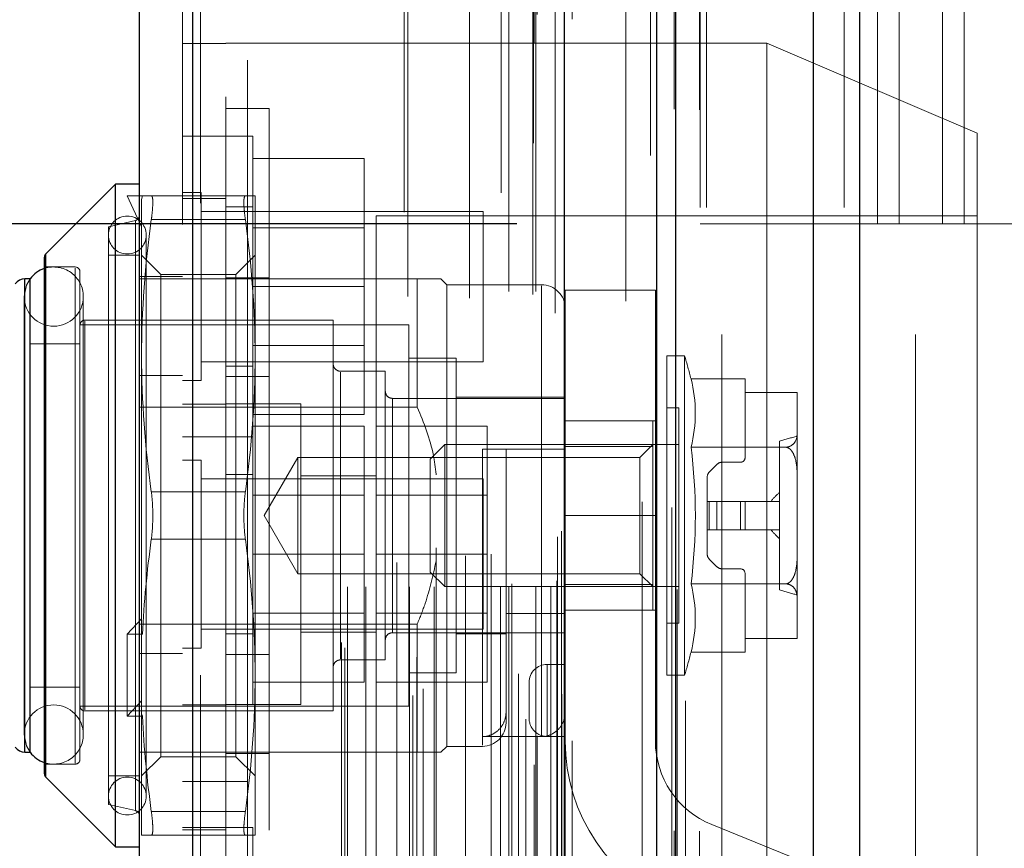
# Model space of a CAD drawing. Header units: inches. Extents: x 0.2 to 10.7, y 0.2 to 7.9.
# Tile 80 of 104: x 5.665 to 5.802, y 3.358 to 3.473. Entities that reach past the tile are written whole.
import ezdxf

# ---------------------------------------------------------------- set-up
doc = ezdxf.new("R2010")
doc.units = ezdxf.units.IN
doc.header["$MEASUREMENT"] = 0
doc.linetypes.add('HIDDEN', pattern=[0.07500000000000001, 0.05, -0.025])
doc.layers.add('DIMENSIONS', color=140, linetype='Continuous')
doc.styles.add('SLDTEXTSTYLE0', font='TXT', dxfattribs={"width": 0.7})
doc.dimstyles.new('SLDDIMSTYLE0', dxfattribs={"dimtxt": 0.0849609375, "dimasz": 0.13, "dimexe": 0, "dimexo": 0.0625, "dimgap": 0.021240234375, "dimtad": 0, "dimtih": 1, "dimtoh": 1, "dimlfac": 12, "dimrnd": 1e-09, "dimzin": 12, "dimdsep": 46, "dimtxsty": 'SLDTEXTSTYLE0', "dimsah": 1, "dimcen": 0.09, "dimadec": 0, "dimazin": 3, "dimtfac": 1, "dimtofl": 0, "dimtmove": 0, "dimatfit": 3, "dimfxl": 0, "dimfrac": 2, "dimtolj": 1, "dimtzin": 12, "dimarcsym": 0})
doc.dimstyles.new('SLDDIMSTYLE1', dxfattribs={"dimtxt": 0.0849609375, "dimasz": 0.13, "dimexe": 0, "dimexo": 0.0625, "dimgap": 0.021240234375, "dimtad": 0, "dimtih": 1, "dimtoh": 1, "dimlfac": 12, "dimrnd": 1e-09, "dimzin": 12, "dimdsep": 46, "dimtxsty": 'SLDTEXTSTYLE0', "dimsah": 1, "dimcen": 0.09, "dimadec": 0, "dimazin": 3, "dimtfac": 1, "dimtmove": 0, "dimatfit": 0, "dimfxl": 0, "dimfrac": 2, "dimtolj": 1, "dimtzin": 12, "dimarcsym": 0})

# ---------------------------------------------------------------- blocks, each defined once
blk = doc.blocks.new('_D_17')
at = {"layer": 'DIMENSIONS'}
for p, q in [((5.415034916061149, 3.444369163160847), (5.415034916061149, 3.694369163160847)), ((5.734066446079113, 3.444369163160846), (5.290034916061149, 3.444369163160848)), ((5.729436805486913, 3.240619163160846), (5.290034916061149, 3.240619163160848)), ((5.415034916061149, 3.007946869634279), (5.415034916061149, 3.240619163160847)), ((4.873281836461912, 3.007946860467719), (4.844751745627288, 3.007946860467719)), ((4.844751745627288, 3.007946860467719), (4.844751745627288, 2.872915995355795)), ((5.125750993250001, 3.007946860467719), (5.154281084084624, 3.007946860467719)), ((5.154281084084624, 3.007946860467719), (5.154281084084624, 2.872915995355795)), ((5.278943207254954, 3.007946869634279), (5.415034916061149, 3.007946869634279)), ((4.844751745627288, 2.872915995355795), (4.873281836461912, 2.872915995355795)), ((5.154281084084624, 2.872915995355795), (5.125750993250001, 2.872915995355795))]:
    blk.add_line(p, q, dxfattribs=at)
for points in [[(5.415034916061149, 3.444369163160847), (5.43503491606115, 3.574369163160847), (5.39503491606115, 3.574369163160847)], [(5.415034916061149, 3.240619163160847), (5.395034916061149, 3.110619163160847), (5.435034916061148, 3.110619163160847)]]:
    blk.add_solid(points, dxfattribs=at)
at = {"layer": 'DIMENSIONS', "char_height": 0.08333333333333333, "attachment_point": 1, "style": 'SLDTEXTSTYLE0'}
for s, insert in [('2.45', (4.873281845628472, 3.134389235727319)), ('62.1', (4.873281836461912, 2.980338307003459))]:
    blk.add_mtext(s, dxfattribs=dict(at, insert=insert))
blk = doc.blocks.new('_D_18')
at = {"layer": 'DIMENSIONS'}
for p, q in [((5.734066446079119, 4.98470249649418), (5.29003491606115, 4.98470249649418)), ((5.41503491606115, 4.98470249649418), (5.415034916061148, 4.42807726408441)), ((5.253460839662, 4.274026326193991), (5.224930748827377, 4.274026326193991)), ((5.224930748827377, 4.274026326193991), (5.224930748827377, 4.138995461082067)), ((5.576608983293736, 4.274026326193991), (5.605139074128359, 4.274026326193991)), ((5.605139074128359, 4.274026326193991), (5.605139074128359, 4.138995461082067)), ((5.224930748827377, 4.138995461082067), (5.253460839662, 4.138995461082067)), ((5.605139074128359, 4.138995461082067), (5.576608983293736, 4.138995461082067)), ((5.415034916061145, 3.444369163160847), (5.415034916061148, 4.119975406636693)), ((5.734066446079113, 3.444369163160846), (5.290034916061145, 3.444369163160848))]:
    blk.add_line(p, q, dxfattribs=at)
for points in [[(5.41503491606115, 4.98470249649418), (5.395034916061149, 4.854702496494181), (5.435034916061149, 4.854702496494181)], [(5.415034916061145, 3.444369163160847), (5.435034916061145, 3.574369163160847), (5.395034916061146, 3.574369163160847)]]:
    blk.add_solid(points, dxfattribs=at)
at = {"layer": 'DIMENSIONS', "char_height": 0.08333333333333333, "attachment_point": 1, "style": 'SLDTEXTSTYLE0'}
for s, insert in [('18.48', (5.253460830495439, 4.40046870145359)), ('469.5', (5.253460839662, 4.246417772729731))]:
    blk.add_mtext(s, dxfattribs=dict(at, insert=insert))
blk = doc.blocks.new('_D_19')
at = {"layer": 'DIMENSIONS'}
for p, q in [((5.703483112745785, 5.099952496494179), (4.79971829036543, 5.099952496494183)), ((4.92471829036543, 5.099952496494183), (4.924718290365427, 4.483632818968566)), ((4.763144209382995, 4.353501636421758), (4.734614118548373, 4.353501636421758)), ((4.734614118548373, 4.353501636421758), (4.734614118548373, 4.218470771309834)), ((5.086292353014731, 4.353501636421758), (5.114822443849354, 4.353501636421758)), ((5.114822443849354, 4.353501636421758), (5.114822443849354, 4.218470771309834)), ((4.734614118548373, 4.218470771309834), (4.763144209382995, 4.218470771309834)), ((5.114822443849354, 4.218470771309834), (5.086292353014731, 4.218470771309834)), ((4.924718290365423, 3.329035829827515), (4.924718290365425, 4.064419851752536)), ((5.703483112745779, 3.329035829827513), (4.799718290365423, 3.329035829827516))]:
    blk.add_line(p, q, dxfattribs=at)
for points in [[(4.92471829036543, 5.099952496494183), (4.904718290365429, 4.969952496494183), (4.944718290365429, 4.969952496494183)], [(4.924718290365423, 3.329035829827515), (4.944718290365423, 3.459035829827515), (4.904718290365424, 3.459035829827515)]]:
    blk.add_solid(points, dxfattribs=at)
at = {"layer": 'DIMENSIONS', "char_height": 0.08333333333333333, "attachment_point": 1, "style": 'SLDTEXTSTYLE0'}
for s, insert in [('21.25', (4.763144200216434, 4.479944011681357)), ('539.8', (4.763144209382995, 4.325893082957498)), ('OPENING', (4.662681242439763, 4.1718421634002))]:
    blk.add_mtext(s, dxfattribs=dict(at, insert=insert))

msp = doc.modelspace()

# ---------------------------------------------------------------- linework, layer by layer
at = {"color": 7, "linetype": 'Continuous', "lineweight": 25}
for p, q in [((5.781559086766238, 5.192448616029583), (5.781559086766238, 3.246619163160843)), ((5.775195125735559, 3.246619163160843), (5.775195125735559, 5.191268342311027)), ((5.756119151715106, 3.246619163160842), (5.756119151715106, 5.182294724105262)), ((5.753483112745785, 3.246619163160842), (5.753483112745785, 5.182035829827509)), ((5.740680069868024, 3.272723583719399), (5.740680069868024, 5.156331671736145)), ((5.689159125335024, 3.28180811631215), (5.689159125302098, 5.147247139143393)), ((5.681721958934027, 5.144301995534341), (5.681721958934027, 3.284753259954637)), ((5.678441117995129, 3.449878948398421), (5.668790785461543, 3.440228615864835)), ((5.681721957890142, 3.449878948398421), (5.678441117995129, 3.449878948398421)), ((5.678441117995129, 3.358015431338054), (5.678441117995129, 3.449878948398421)), ((5.66859859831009, 3.368129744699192), (5.66859859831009, 3.439764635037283)), ((5.668790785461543, 3.36766576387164), (5.668790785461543, 3.440228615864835)), ((5.666600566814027, 3.436755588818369), (5.665889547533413, 3.436755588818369)), ((5.665889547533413, 3.371138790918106), (5.665889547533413, 3.436755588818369)), ((5.666630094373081, 3.371138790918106), (5.666630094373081, 3.436755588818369)), ((5.665889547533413, 3.371138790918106), (5.666600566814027, 3.371138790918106)), ((5.668790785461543, 3.367665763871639), (5.678441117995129, 3.358015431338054)), ((5.678441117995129, 3.358015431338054), (5.681721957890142, 3.358015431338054))]:
    msp.add_line(p, q, dxfattribs=at)
at = {"color": 7, "linetype": 'HIDDEN', "lineweight": 18}
for p, q in [((5.781559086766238, 5.192448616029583), (5.781559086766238, 3.246619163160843)), ((5.781559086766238, 3.246619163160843), (5.781559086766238, 5.19244861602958)), ((5.781559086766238, 3.246619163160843), (5.781559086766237, 5.192448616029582)), ((5.775195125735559, 3.246619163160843), (5.775195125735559, 5.191268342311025)), ((5.779437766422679, 3.246619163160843), (5.779437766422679, 5.191268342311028)), ((5.779437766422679, 3.246619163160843), (5.779437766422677, 5.191268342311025)), ((5.756119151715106, 3.246619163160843), (5.75611915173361, 5.182294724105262)), ((5.760361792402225, 3.246619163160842), (5.760361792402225, 5.182294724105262)), ((5.760361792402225, 3.246619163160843), (5.760361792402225, 5.182294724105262)), ((5.759483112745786, 3.246619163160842), (5.759483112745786, 5.182035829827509)), ((5.755864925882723, 3.260253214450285), (5.755864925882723, 5.168802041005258)), ((5.736454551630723, 3.269389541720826), (5.736454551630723, 5.159665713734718)), ((5.736454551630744, 3.269389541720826), (5.736454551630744, 5.159665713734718)), ((5.741721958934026, 3.272723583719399), (5.741721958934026, 5.156331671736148)), ((5.736370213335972, 5.15557172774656), (5.736370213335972, 3.273483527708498)), ((5.736879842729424, 3.273393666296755), (5.736879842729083, 5.155661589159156)), ((5.734316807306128, 3.274458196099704), (5.734316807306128, 5.154597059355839)), ((5.752609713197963, 5.15384834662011), (5.752609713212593, 3.27521194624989)), ((5.752609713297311, 5.153846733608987), (5.752609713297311, 3.27522035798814)), ((5.735309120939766, 3.27571307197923), (5.735309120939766, 5.153380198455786)), ((5.740755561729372, 3.278207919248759), (5.740755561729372, 5.150847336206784)), ((5.71964224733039, 3.279021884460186), (5.71964224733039, 5.150033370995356)), ((5.74030404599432, 3.279171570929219), (5.74030404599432, 5.149883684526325)), ((5.740304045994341, 3.279171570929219), (5.740304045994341, 5.149883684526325)), ((5.740782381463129, 3.278417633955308), (5.740782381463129, 5.150637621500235)), ((5.721073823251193, 3.279945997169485), (5.721073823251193, 5.149105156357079)), ((5.731918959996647, 5.148692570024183), (5.731918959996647, 3.280370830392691)), ((5.689159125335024, 5.147247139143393), (5.689159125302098, 3.28180811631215)), ((5.690201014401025, 3.28180811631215), (5.69020101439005, 5.147247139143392)), ((5.690201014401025, 5.147247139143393), (5.69020101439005, 3.281808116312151)), ((5.734285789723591, 3.28200531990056), (5.734285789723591, 5.147049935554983)), ((5.718461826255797, 5.146000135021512), (5.718461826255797, 3.283050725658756)), ((5.687721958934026, 5.144301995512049), (5.687721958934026, 3.284753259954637)), ((5.720226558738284, 3.284324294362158), (5.720226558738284, 5.144730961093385)), ((5.709776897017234, 3.286357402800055), (5.709776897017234, 5.142697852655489)), ((5.710209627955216, 3.285626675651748), (5.710209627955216, 5.143428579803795)), ((5.749173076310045, 5.142546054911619), (5.749173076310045, 3.286484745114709)), ((5.710610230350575, 3.2940746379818), (5.710610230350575, 5.134980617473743)), ((5.710610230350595, 3.2940746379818), (5.710610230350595, 5.134980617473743)), ((5.713142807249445, 3.2940746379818), (5.713142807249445, 5.134980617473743)), ((5.719177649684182, 3.294074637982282), (5.719177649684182, 5.134980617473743)), ((5.722622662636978, 3.2940746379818), (5.722622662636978, 5.134980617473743)), ((5.731793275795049, 3.2940746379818), (5.731793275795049, 5.134980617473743)), ((5.732966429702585, 5.134980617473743), (5.732966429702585, 3.2940746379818)), ((5.732966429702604, 3.2940746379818), (5.732966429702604, 5.134980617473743)), ((5.73338309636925, 3.294491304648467), (5.73338309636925, 5.134563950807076)), ((5.736299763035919, 5.134563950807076), (5.736299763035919, 3.294491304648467)), ((5.736716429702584, 3.2940746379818), (5.736716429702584, 5.134980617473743)), ((5.736716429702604, 5.134980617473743), (5.736716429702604, 3.2940746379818)), ((5.738790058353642, 3.2940746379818), (5.738790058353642, 5.134980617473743)), ((5.738790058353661, 3.2940746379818), (5.738790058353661, 5.134980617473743)), ((5.718965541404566, 5.13431652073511), (5.718965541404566, 3.294739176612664)), ((5.727494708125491, 5.134077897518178), (5.727494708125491, 3.2949744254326)), ((5.739633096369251, 3.294907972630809), (5.739633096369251, 5.134147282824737)), ((5.73963309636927, 3.294907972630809), (5.73963309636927, 5.134147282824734)), ((5.739388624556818, 5.131985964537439), (5.739388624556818, 3.297069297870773)), ((5.717451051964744, 3.297440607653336), (5.717451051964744, 5.131614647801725)), ((5.726947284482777, 3.298369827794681), (5.726947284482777, 5.130685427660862)), ((5.726947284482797, 3.298369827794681), (5.726947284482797, 5.130685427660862)), ((5.730502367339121, 3.298615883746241), (5.730502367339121, 5.130437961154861)), ((5.722891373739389, 3.299478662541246), (5.722891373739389, 5.129583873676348)), ((5.739703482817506, 3.300987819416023), (5.739703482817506, 5.12806743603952)), ((5.739703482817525, 3.300987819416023), (5.739703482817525, 5.12806743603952)), ((5.74025069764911, 3.301760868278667), (5.74025069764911, 5.127294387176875)), ((5.740250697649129, 3.301760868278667), (5.740250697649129, 5.127294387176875)), ((5.755576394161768, 3.305072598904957), (5.75557639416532, 5.123947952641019)), ((5.751442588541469, 3.305851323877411), (5.751442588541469, 5.123203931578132)), ((5.762483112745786, 3.329035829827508), (5.762483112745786, 5.099952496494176)), ((5.762483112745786, 3.329035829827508), (5.762483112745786, 5.099952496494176)), ((5.762483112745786, 3.329035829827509), (5.762483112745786, 5.099952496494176)), ((5.762483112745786, 3.329035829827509), (5.762483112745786, 5.099952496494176)), ((5.693721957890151, 5.06198596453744), (5.693721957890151, 3.367069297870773)), ((5.696721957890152, 5.06198596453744), (5.696721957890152, 3.367069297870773)), ((5.696721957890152, 5.06198596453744), (5.696721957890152, 3.367069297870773)), ((5.696721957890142, 3.367069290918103), (5.696721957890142, 5.06198595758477)), ((5.696721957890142, 3.367069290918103), (5.696721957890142, 5.06198595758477)), ((5.784066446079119, 3.444369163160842), (5.784066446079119, 3.996202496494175)), ((5.784066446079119, 3.444369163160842), (5.784066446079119, 3.996202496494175)), ((5.787066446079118, 3.444369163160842), (5.787066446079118, 3.996202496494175)), ((5.793066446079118, 3.444369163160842), (5.793066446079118, 3.996202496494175)), ((5.796066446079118, 3.444369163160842), (5.796066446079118, 3.996202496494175)), ((5.796066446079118, 3.444369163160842), (5.796066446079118, 3.996202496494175)), ((5.789316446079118, 3.329035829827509), (5.789316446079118, 3.646327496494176)), ((5.693721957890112, 3.46938879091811), (5.687721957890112, 3.46938879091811)), ((5.768721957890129, 3.46943045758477), (5.693721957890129, 3.46943045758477)), ((5.768721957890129, 3.46943045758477), (5.76872195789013, 3.398597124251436)), ((5.797888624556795, 3.456930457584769), (5.768721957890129, 3.46943045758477)), ((5.699721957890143, 3.460363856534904), (5.693721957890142, 3.460363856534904)), ((5.699721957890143, 3.460363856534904), (5.699721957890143, 3.34753052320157)), ((5.693721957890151, 3.456513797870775), (5.687721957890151, 3.456513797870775)), ((5.697471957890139, 3.456513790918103), (5.693721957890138, 3.456513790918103)), ((5.697471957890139, 3.414847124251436), (5.697471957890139, 3.456513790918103)), ((5.797888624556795, 3.456930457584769), (5.797888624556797, 3.398597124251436)), ((5.697471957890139, 3.45343045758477), (5.712888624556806, 3.45343045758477)), ((5.712888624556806, 3.43568045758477), (5.712888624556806, 3.45343045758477)), ((5.680081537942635, 3.448238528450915), (5.682050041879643, 3.443974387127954)), ((5.68217957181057, 3.448238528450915), (5.680081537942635, 3.448238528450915)), ((5.68217957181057, 3.448238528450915), (5.682050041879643, 3.447749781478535)), ((5.682050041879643, 3.426092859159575), (5.682050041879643, 3.447749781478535)), ((5.683407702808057, 3.448238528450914), (5.696440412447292, 3.448238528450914)), ((5.693721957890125, 3.447888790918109), (5.687721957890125, 3.447888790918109)), ((5.690326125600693, 3.448701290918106), (5.687721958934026, 3.448701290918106)), ((5.690326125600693, 3.422659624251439), (5.690326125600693, 3.448701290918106)), ((5.697798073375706, 3.426092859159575), (5.697798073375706, 3.448238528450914)), ((5.697471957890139, 3.446722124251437), (5.693721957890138, 3.446722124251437)), ((5.681213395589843, 3.444840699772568), (5.677456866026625, 3.443973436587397)), ((5.681213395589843, 3.444803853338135), (5.681213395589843, 3.36309052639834)), ((5.683407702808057, 3.4449576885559), (5.696440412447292, 3.444957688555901)), ((5.683407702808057, 3.444957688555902), (5.696440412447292, 3.444957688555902)), ((5.729388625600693, 3.446097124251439), (5.690326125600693, 3.446097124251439)), ((5.714555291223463, 3.445472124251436), (5.714555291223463, 3.351722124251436)), ((5.797888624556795, 3.445472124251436), (5.714555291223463, 3.445472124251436)), ((5.729388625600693, 3.425263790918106), (5.729388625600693, 3.446097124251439)), ((5.677456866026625, 3.363920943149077), (5.677456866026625, 3.443973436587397)), ((5.712888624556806, 3.44384295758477), (5.697471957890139, 3.44384295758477)), ((5.784066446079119, 3.444369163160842), (5.759483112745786, 3.444369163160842)), ((5.787066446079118, 3.444369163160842), (5.784066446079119, 3.444369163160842)), ((5.796066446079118, 3.444369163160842), (5.787066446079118, 3.444369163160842)), ((5.850691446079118, 3.444369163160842), (5.796066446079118, 3.444369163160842)), ((5.682706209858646, 3.365069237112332), (5.682706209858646, 3.442825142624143)), ((5.668790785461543, 3.440228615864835), (5.668790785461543, 3.403947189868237)), ((5.681721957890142, 3.440036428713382), (5.677456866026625, 3.440036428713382)), ((5.684714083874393, 3.437372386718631), (5.682050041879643, 3.440036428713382)), ((5.697798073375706, 3.440036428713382), (5.695134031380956, 3.437372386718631)), ((5.672863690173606, 3.438396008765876), (5.66859859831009, 3.438396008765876)), ((5.672863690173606, 3.438249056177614), (5.672863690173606, 3.369645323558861)), ((5.665889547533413, 3.436755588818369), (5.665889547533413, 3.403947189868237)), ((5.666630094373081, 3.436755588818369), (5.666600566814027, 3.436755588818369)), ((5.673519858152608, 3.370154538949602), (5.673519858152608, 3.437739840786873)), ((5.720271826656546, 3.436755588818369), (5.681721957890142, 3.436755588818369)), ((5.687721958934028, 3.437055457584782), (5.681721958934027, 3.437055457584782)), ((5.684714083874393, 3.387234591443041), (5.684714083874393, 3.437372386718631)), ((5.695134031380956, 3.437372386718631), (5.684714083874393, 3.437372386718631)), ((5.699721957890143, 3.436905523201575), (5.693721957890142, 3.436905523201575)), ((5.695134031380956, 3.387234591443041), (5.695134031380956, 3.437372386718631)), ((5.720271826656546, 3.418981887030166), (5.720271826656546, 3.436755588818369)), ((5.724372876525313, 3.435935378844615), (5.723552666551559, 3.436755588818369)), ((5.697471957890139, 3.43568045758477), (5.712888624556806, 3.43568045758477)), ((5.712888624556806, 3.41793045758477), (5.712888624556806, 3.43568045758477)), ((5.724372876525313, 3.371959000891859), (5.724372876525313, 3.435935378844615)), ((5.737496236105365, 3.435935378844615), (5.724372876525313, 3.435935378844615)), ((5.737496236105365, 3.373306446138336), (5.737496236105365, 3.435784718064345)), ((5.665780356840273, 3.434294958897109), (5.665780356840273, 3.373599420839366)), ((5.673982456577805, 3.373599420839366), (5.673982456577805, 3.434294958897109)), ((5.740777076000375, 3.403948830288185), (5.740777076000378, 3.435198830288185)), ((5.753277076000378, 3.435198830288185), (5.740777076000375, 3.435198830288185)), ((5.753277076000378, 3.403948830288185), (5.753277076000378, 3.435198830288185)), ((5.719123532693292, 3.430357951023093), (5.673519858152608, 3.430357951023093)), ((5.70862484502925, 3.431014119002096), (5.674176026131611, 3.431014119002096)), ((5.674176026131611, 3.430865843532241), (5.674176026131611, 3.377028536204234)), ((5.70862484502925, 3.376880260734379), (5.70862484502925, 3.431014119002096)), ((5.719123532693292, 3.377536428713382), (5.719123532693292, 3.430357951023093)), ((5.673519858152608, 3.427733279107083), (5.666630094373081, 3.427733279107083)), ((5.697471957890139, 3.42751795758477), (5.712888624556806, 3.42751795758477)), ((5.682050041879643, 3.38772847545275), (5.682050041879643, 3.426092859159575)), ((5.697798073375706, 3.381801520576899), (5.697798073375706, 3.426092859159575)), ((5.725685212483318, 3.425764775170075), (5.719123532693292, 3.425764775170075)), ((5.725685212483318, 3.3821296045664), (5.725685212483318, 3.425764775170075)), ((5.754884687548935, 3.381801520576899), (5.754884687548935, 3.426092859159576)), ((5.757326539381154, 3.426092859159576), (5.754884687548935, 3.426092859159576)), ((5.757326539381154, 3.381801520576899), (5.757326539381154, 3.426092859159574)), ((5.690326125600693, 3.425263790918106), (5.729388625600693, 3.425263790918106)), ((5.693721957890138, 3.424638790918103), (5.697471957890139, 3.424638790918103)), ((5.687721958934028, 3.423346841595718), (5.681721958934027, 3.423346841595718)), ((5.699721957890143, 3.423196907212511), (5.693721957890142, 3.423196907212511)), ((5.715842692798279, 3.423960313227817), (5.709609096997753, 3.423960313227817)), ((5.709609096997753, 3.423814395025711), (5.709609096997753, 3.384079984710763)), ((5.715842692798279, 3.383934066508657), (5.715842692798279, 3.423960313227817)), ((5.687721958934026, 3.422659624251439), (5.690326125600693, 3.422659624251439)), ((5.758215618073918, 3.422889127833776), (5.765711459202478, 3.422889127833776)), ((5.765711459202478, 3.420994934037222), (5.765711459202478, 3.422889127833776)), ((5.740777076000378, 3.420351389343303), (5.725685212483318, 3.420351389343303)), ((5.772928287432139, 3.420994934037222), (5.765711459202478, 3.420994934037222)), ((5.765711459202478, 3.411985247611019), (5.765711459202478, 3.420994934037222)), ((5.772929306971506, 3.420905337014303), (5.772929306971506, 3.42093604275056)), ((5.772929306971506, 3.41540194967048), (5.772929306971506, 3.420905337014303)), ((5.720271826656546, 3.418981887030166), (5.681721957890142, 3.418981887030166)), ((5.693721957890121, 3.41938879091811), (5.687721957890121, 3.41938879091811)), ((5.697471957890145, 3.41943045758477), (5.693721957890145, 3.41943045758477)), ((5.704138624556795, 3.41943045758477), (5.697471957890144, 3.41943045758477)), ((5.704138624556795, 3.377763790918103), (5.704138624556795, 3.41943045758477)), ((5.740777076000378, 3.420187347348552), (5.716826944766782, 3.420187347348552)), ((5.716826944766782, 3.420149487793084), (5.716826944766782, 3.387744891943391)), ((5.756525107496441, 3.418875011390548), (5.754884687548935, 3.418875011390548)), ((5.756525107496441, 3.389019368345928), (5.756525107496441, 3.418875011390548)), ((5.697471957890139, 3.41793045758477), (5.712888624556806, 3.41793045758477)), ((5.697471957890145, 3.416347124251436), (5.712888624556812, 3.416347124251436)), ((5.712888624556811, 3.398597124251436), (5.712888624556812, 3.416347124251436)), ((5.714555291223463, 3.416347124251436), (5.729971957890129, 3.416347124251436)), ((5.729971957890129, 3.398597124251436), (5.729971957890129, 3.416347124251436)), ((5.740777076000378, 3.417073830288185), (5.753277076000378, 3.417073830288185)), ((5.752916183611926, 3.41707054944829), (5.740777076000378, 3.41707054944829)), ((5.752916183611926, 3.413513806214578), (5.752916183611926, 3.41707054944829)), ((5.687721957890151, 3.414847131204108), (5.693721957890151, 3.414847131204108)), ((5.693721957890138, 3.414847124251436), (5.697471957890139, 3.414847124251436)), ((5.697471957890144, 3.398597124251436), (5.697471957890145, 3.414847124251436)), ((5.772929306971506, 3.409450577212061), (5.772929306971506, 3.41540194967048)), ((5.724089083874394, 3.413789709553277), (5.722076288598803, 3.411776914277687)), ((5.724089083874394, 3.394104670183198), (5.724089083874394, 3.413789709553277)), ((5.756525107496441, 3.413789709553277), (5.724089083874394, 3.413789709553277)), ((5.752916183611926, 3.413513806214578), (5.740777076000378, 3.413513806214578)), ((5.752916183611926, 3.413789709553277), (5.751139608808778, 3.412013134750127)), ((5.752916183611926, 3.394380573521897), (5.752916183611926, 3.413513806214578)), ((5.758215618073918, 3.413418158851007), (5.771352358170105, 3.413418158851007)), ((5.770468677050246, 3.393629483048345), (5.770468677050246, 3.41426489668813)), ((5.703706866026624, 3.412013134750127), (5.699049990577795, 3.403947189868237)), ((5.703706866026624, 3.395881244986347), (5.703706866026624, 3.412013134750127)), ((5.751139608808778, 3.412013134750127), (5.703706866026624, 3.412013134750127)), ((5.729294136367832, 3.413133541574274), (5.729294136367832, 3.372104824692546)), ((5.740777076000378, 3.413133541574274), (5.732574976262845, 3.413133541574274)), ((5.732574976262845, 3.413133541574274), (5.732574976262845, 3.390356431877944)), ((5.751139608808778, 3.403947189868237), (5.751139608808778, 3.412013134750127)), ((5.690326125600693, 3.41161795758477), (5.687721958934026, 3.41161795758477)), ((5.690326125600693, 3.398597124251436), (5.690326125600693, 3.41161795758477)), ((5.722076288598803, 3.396117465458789), (5.722076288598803, 3.411776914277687)), ((5.760750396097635, 3.409976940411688), (5.761814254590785, 3.411040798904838)), ((5.76251022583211, 3.411329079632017), (5.765055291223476, 3.411329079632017)), ((5.697471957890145, 3.409638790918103), (5.693721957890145, 3.409638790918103)), ((5.714555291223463, 3.40943045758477), (5.704138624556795, 3.40943045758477)), ((5.760462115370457, 3.405915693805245), (5.760462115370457, 3.409280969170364)), ((5.772929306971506, 3.398443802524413), (5.772929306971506, 3.409450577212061)), ((5.729388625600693, 3.409013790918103), (5.690326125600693, 3.409013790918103)), ((5.729388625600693, 3.398597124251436), (5.729388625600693, 3.409013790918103)), ((5.683407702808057, 3.40722802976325), (5.696440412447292, 3.40722802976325)), ((5.683407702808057, 3.40722802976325), (5.696440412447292, 3.40722802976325)), ((5.712888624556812, 3.406759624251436), (5.697471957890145, 3.406759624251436)), ((5.729971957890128, 3.406759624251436), (5.714555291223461, 3.406759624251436)), ((5.760462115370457, 3.405915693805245), (5.760462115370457, 3.401978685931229)), ((5.760750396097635, 3.405915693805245), (5.760462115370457, 3.405915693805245)), ((5.761814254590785, 3.405915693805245), (5.760750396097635, 3.405915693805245)), ((5.760750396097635, 3.405915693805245), (5.760750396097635, 3.401978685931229)), ((5.760750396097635, 3.405915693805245), (5.760750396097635, 3.401978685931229)), ((5.76251022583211, 3.405915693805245), (5.761814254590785, 3.405915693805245)), ((5.761814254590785, 3.405915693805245), (5.761814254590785, 3.401978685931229)), ((5.761814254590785, 3.405915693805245), (5.761814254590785, 3.401978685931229)), ((5.765055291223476, 3.405915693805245), (5.76251022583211, 3.405915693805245)), ((5.76251022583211, 3.405915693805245), (5.76251022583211, 3.401978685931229)), ((5.76251022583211, 3.405915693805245), (5.76251022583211, 3.401978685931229)), ((5.765055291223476, 3.405915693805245), (5.765055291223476, 3.401978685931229)), ((5.765711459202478, 3.405915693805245), (5.765055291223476, 3.405915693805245)), ((5.765055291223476, 3.405915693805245), (5.765055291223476, 3.401978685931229)), ((5.770468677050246, 3.405915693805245), (5.765711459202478, 3.405915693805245)), ((5.765711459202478, 3.405915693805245), (5.765711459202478, 3.401978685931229)), ((5.665889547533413, 3.403947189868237), (5.665889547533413, 3.371138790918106)), ((5.668790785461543, 3.403947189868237), (5.668790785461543, 3.36766576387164)), ((5.699049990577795, 3.403947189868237), (5.703706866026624, 3.395881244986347)), ((5.740777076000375, 3.403948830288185), (5.740777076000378, 3.372698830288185)), ((5.740777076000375, 3.403948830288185), (5.753277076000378, 3.403948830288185)), ((5.740777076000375, 3.403948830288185), (5.753277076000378, 3.403948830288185)), ((5.751139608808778, 3.395881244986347), (5.751139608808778, 3.403947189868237)), ((5.753277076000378, 3.372698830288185), (5.753277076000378, 3.403948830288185)), ((5.760750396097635, 3.401978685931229), (5.760462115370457, 3.401978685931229)), ((5.760462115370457, 3.398613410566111), (5.760462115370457, 3.401978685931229)), ((5.761814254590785, 3.401978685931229), (5.760750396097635, 3.401978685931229)), ((5.76251022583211, 3.401978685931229), (5.761814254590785, 3.401978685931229)), ((5.765055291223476, 3.401978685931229), (5.76251022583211, 3.401978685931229)), ((5.765711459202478, 3.401978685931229), (5.765055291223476, 3.401978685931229)), ((5.770468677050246, 3.401978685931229), (5.765711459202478, 3.401978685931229)), ((5.683407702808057, 3.400666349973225), (5.696440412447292, 3.400666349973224)), ((5.683407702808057, 3.400666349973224), (5.696440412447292, 3.400666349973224)), ((5.690326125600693, 3.385576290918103), (5.690326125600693, 3.398597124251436)), ((5.697471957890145, 3.377763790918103), (5.697471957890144, 3.398597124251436)), ((5.697471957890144, 3.398597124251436), (5.712888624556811, 3.398597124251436)), ((5.712888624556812, 3.380847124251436), (5.712888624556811, 3.398597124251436)), ((5.714555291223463, 3.398597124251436), (5.729971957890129, 3.398597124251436)), ((5.729388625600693, 3.38818045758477), (5.729388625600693, 3.398597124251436)), ((5.729971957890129, 3.380847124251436), (5.729971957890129, 3.398597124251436)), ((5.76872195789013, 3.398597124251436), (5.768721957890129, 3.327763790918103)), ((5.772929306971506, 3.392492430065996), (5.772929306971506, 3.398443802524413)), ((5.797888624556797, 3.398597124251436), (5.797888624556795, 3.340263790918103)), ((5.761814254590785, 3.396853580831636), (5.760750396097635, 3.397917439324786)), ((5.703706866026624, 3.395881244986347), (5.751139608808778, 3.395881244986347)), ((5.722076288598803, 3.396117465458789), (5.724089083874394, 3.394104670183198)), ((5.751139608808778, 3.395881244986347), (5.752916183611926, 3.394104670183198)), ((5.765055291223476, 3.396565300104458), (5.76251022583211, 3.396565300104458)), ((5.765711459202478, 3.386899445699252), (5.765711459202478, 3.395909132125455)), ((5.752916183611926, 3.394380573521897), (5.740777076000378, 3.394380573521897)), ((5.752916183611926, 3.390823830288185), (5.752916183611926, 3.394380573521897)), ((5.758215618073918, 3.394476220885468), (5.771352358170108, 3.394476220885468)), ((5.724089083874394, 3.394104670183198), (5.756525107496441, 3.394104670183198)), ((5.772929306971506, 3.386989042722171), (5.772929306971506, 3.392492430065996)), ((5.697471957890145, 3.390434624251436), (5.712888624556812, 3.390434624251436)), ((5.714555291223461, 3.390434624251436), (5.729971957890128, 3.390434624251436)), ((5.740777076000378, 3.390356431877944), (5.732574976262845, 3.390356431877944)), ((5.732574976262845, 3.376749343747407), (5.732574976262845, 3.390356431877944)), ((5.740777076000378, 3.390823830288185), (5.753277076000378, 3.390823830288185)), ((5.682050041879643, 3.38961617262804), (5.680081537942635, 3.38748410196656)), ((5.720271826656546, 3.388912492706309), (5.681721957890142, 3.388912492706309)), ((5.720271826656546, 3.371138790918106), (5.720271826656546, 3.388912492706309)), ((5.754884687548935, 3.389019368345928), (5.756525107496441, 3.389019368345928)), ((5.680081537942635, 3.376118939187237), (5.680081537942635, 3.38748410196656)), ((5.680081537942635, 3.38748410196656), (5.68217957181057, 3.38748410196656)), ((5.68217957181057, 3.38748410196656), (5.682050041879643, 3.38772847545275)), ((5.682050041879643, 3.38772847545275), (5.682050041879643, 3.378251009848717)), ((5.690326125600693, 3.38818045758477), (5.729388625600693, 3.38818045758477)), ((5.693721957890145, 3.38755545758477), (5.697471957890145, 3.38755545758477)), ((5.704138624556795, 3.387763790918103), (5.714555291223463, 3.387763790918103)), ((5.716826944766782, 3.387707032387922), (5.740777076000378, 3.387707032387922)), ((5.725685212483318, 3.387542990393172), (5.732574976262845, 3.387542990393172)), ((5.684714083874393, 3.370521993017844), (5.684714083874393, 3.387234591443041)), ((5.695134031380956, 3.370521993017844), (5.695134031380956, 3.387234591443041)), ((5.765711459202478, 3.386899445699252), (5.772928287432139, 3.386899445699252)), ((5.765711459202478, 3.385005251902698), (5.765711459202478, 3.386899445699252)), ((5.772929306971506, 3.386958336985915), (5.772929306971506, 3.386989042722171)), ((5.687721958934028, 3.384847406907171), (5.681721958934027, 3.384847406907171)), ((5.687721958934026, 3.385576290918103), (5.690326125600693, 3.385576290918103)), ((5.758215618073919, 3.385005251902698), (5.765711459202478, 3.385005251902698)), ((5.699721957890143, 3.384697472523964), (5.693721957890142, 3.384697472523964)), ((5.709609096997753, 3.383934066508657), (5.715842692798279, 3.383934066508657)), ((5.719123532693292, 3.3821296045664), (5.725685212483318, 3.3821296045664)), ((5.738277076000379, 3.383323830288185), (5.738277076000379, 3.373323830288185)), ((5.738277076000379, 3.383323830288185), (5.740777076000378, 3.383323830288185)), ((5.738277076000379, 3.373323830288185), (5.738277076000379, 3.383323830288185)), ((5.697471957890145, 3.380847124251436), (5.712888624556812, 3.380847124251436)), ((5.697798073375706, 3.35965585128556), (5.697798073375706, 3.381801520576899)), ((5.714555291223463, 3.380847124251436), (5.729971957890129, 3.380847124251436)), ((5.735777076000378, 3.380823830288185), (5.735777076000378, 3.375823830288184)), ((5.754884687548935, 3.381801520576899), (5.757326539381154, 3.381801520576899)), ((5.666630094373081, 3.380161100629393), (5.673519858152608, 3.380161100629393)), ((5.682050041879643, 3.378251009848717), (5.680081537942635, 3.376118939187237)), ((5.682050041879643, 3.376363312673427), (5.682050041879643, 3.378251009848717)), ((5.673519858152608, 3.377536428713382), (5.719123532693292, 3.377536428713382)), ((5.674176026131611, 3.376880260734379), (5.70862484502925, 3.376880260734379)), ((5.687721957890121, 3.377722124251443), (5.693721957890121, 3.377722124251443)), ((5.693721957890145, 3.377763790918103), (5.697471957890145, 3.377763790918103)), ((5.697471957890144, 3.377763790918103), (5.704138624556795, 3.377763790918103)), ((5.732574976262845, 3.375239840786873), (5.732574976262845, 3.376749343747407)), ((5.680081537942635, 3.376118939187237), (5.68217957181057, 3.376118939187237)), ((5.68217957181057, 3.376118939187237), (5.682050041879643, 3.376363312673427)), ((5.682050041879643, 3.35965585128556), (5.682050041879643, 3.376363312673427)), ((5.737496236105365, 3.373306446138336), (5.729294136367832, 3.373306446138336)), ((5.738277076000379, 3.373323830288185), (5.740777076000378, 3.373323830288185)), ((5.666600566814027, 3.371138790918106), (5.666630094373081, 3.371138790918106)), ((5.687721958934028, 3.371138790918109), (5.681721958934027, 3.371138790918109)), ((5.720271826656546, 3.371138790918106), (5.687721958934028, 3.371138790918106)), ((5.723552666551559, 3.371138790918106), (5.724372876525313, 3.371959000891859)), ((5.724372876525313, 3.371959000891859), (5.729294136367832, 3.371959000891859)), ((5.682050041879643, 3.367857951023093), (5.684714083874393, 3.370521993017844)), ((5.684714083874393, 3.370521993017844), (5.695134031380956, 3.370521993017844)), ((5.699721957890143, 3.3709888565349), (5.693721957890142, 3.3709888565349)), ((5.695134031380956, 3.370521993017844), (5.697798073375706, 3.367857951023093)), ((5.66859859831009, 3.3694983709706), (5.672863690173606, 3.3694983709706)), ((5.677456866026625, 3.367857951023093), (5.681721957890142, 3.367857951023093)), ((5.696721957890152, 3.367069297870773), (5.687721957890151, 3.367069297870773)), ((5.693721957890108, 3.31313879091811), (5.693721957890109, 3.367069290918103)), ((5.696721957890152, 3.367069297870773), (5.696721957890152, 3.297069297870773)), ((5.677456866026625, 3.363920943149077), (5.681213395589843, 3.363053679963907)), ((5.683407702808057, 3.362936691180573), (5.696440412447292, 3.362936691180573)), ((5.683407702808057, 3.362936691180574), (5.696440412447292, 3.362936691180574)), ((5.693721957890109, 3.360722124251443), (5.68772195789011, 3.360722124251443)), ((5.687721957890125, 3.36038879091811), (5.693721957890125, 3.36038879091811)), ((5.697471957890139, 3.360722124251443), (5.693721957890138, 3.360722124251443)), ((5.697471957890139, 3.319055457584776), (5.697471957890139, 3.360722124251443)), ((5.783483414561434, 3.352054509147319), (5.761090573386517, 3.361110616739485)), ((5.683407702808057, 3.35965585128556), (5.696440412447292, 3.35965585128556))]:
    msp.add_line(p, q, dxfattribs=at)
at = {"color": 7, "linetype": 'HIDDEN', "lineweight": 18, "flags": 128}
for points in [[(5.759372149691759, 3.260192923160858), (5.759372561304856, 4.206973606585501), (5.759372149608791, 5.168858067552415)], [(5.757472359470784, 3.278238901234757), (5.757472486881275, 4.199413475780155), (5.757472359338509, 5.150818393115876)], [(5.757472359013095, 3.278250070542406), (5.757472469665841, 4.175912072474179), (5.757472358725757, 5.150793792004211)], [(5.749173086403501, 5.142569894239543), (5.749173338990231, 4.174853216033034), (5.749173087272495, 3.286485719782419)], [(5.75630128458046, 3.293693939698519), (5.756301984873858, 4.234358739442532), (5.756301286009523, 5.135360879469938)], [(5.756301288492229, 3.293710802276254), (5.75630203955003, 4.199413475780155), (5.756301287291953, 5.135361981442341)], [(5.749185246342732, 5.13365923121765), (5.749185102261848, 4.222078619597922), (5.749185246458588, 3.295397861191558)], [(5.666600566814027, 3.436755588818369), (5.666092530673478, 3.435864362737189), (5.665780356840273, 3.434294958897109)], [(5.665780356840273, 3.373599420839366), (5.666092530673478, 3.372030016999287), (5.666600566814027, 3.371138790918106)]]:
    msp.add_lwpolyline(points, dxfattribs=at)
at = {"color": 7, "linetype": 'HIDDEN', "lineweight": 18}
for centre, radius, start, end in [((5.680081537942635, 3.442825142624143), 0.00262467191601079, 0, 180), ((5.681065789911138, 3.445480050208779), 0.0006561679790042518, 283.0000000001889, 359.999999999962), ((5.680081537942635, 3.442825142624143), 0.00262467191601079, 180, 0), ((5.66988140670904, 3.434294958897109), 0.004101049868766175, 0, 108.2280527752), ((5.672863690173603, 3.437739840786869), 0.0006561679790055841, 3.102185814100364e-10, 89.99999999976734), ((5.737496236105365, 3.432654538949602), 0.00328083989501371, 0, 90), ((5.66988140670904, 3.434294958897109), 0.004101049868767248, 180, 0), ((5.674176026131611, 3.430357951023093), 0.0006561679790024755, 90, 180), ((5.683742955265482, 3.403947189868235), 0.07684383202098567, 14.27044514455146, 16.74966025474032), ((5.709609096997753, 3.424944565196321), 0.0009842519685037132, 179.9999999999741, 270.0000000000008), ((5.739784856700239, 3.418153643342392), 0.01902939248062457, 345.5904657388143, 14.4095342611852), ((5.716826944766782, 3.421171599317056), 0.0009842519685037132, 180, 270.0000000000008), ((5.769054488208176, 3.420906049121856), 0.003874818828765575, 359.9894702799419, 1.314429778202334), ((5.771228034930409, 3.420936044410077), 0.001701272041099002, 359.999944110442, 1.983692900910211), ((5.769054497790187, 3.420906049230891), 0.003874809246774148, 359.9894686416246, 1.31443141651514), ((6.245157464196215, 1.717745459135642), 1.761677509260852, 105.5486178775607, 105.6317027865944), ((5.683742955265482, 3.403947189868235), 0.0750724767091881, 352.7523851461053, 7.247614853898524), ((5.76251022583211, 3.410344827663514), 0.0009842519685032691, 90, 135.0000000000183), ((5.765055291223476, 3.411985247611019), 0.0006561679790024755, 270.0000000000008, 0), ((5.76144636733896, 3.409280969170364), 0.0009842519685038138, 135.0000000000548, 180), ((5.76144636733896, 3.398613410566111), 0.0009842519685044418, 180, 224.9999999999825), ((5.76251022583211, 3.397549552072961), 0.0009842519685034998, 225.0000000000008, 270.0000000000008), ((5.765055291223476, 3.395909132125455), 0.0006561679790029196, 0, 90), ((5.73978485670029, 3.389740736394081), 0.01902939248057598, 345.5904657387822, 14.40953426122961), ((6.245157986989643, 5.090150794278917), 1.761679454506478, 254.3682972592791, 254.4513820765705), ((5.716826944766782, 3.386722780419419), 0.0009842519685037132, 90, 180.0000000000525), ((5.769054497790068, 3.386988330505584), 0.003874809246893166, 358.6855685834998, 0.01053135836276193), ((5.769054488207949, 3.38698833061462), 0.003874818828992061, 358.6855702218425, 0.01052972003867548), ((5.7712280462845, 3.386958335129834), 0.001701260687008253, 358.0163004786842, 6.250990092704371e-05), ((5.683742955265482, 3.403947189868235), 0.07684383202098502, 343.2503397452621, 345.7295548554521), ((5.709609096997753, 3.382949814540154), 0.0009842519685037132, 90, 180.0000000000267), ((5.738277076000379, 3.380823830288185), 0.002500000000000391, 90, 180), ((5.66988140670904, 3.373599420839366), 0.004101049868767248, 0, 180), ((5.674176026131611, 3.377536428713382), 0.0006561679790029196, 180, 270.0000000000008), ((5.729294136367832, 3.375239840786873), 0.00328083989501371, 270.0000000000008, 359.9999999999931), ((5.738277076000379, 3.375823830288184), 0.002500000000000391, 180, 270.0000000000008), ((5.66988140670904, 3.373599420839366), 0.004101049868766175, 251.7719472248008, 0), ((5.765777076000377, 3.372698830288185), 0.02500000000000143, 180, 247.9806186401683), ((5.765777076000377, 3.372698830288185), 0.01249999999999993, 180, 247.980618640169), ((5.672863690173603, 3.370154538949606), 0.0006561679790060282, 270.0000000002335, 359.9999999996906), ((5.680081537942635, 3.365069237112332), 0.00262467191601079, 0, 180), ((5.680081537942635, 3.365069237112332), 0.00262467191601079, 180, 0), ((5.681065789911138, 3.362414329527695), 0.0006561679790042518, 7.755464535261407e-11, 76.99999999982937)]:
    msp.add_arc(centre, radius, start, end, dxfattribs=at)
at = {"color": 7, "linetype": 'Continuous', "lineweight": 25}
for centre, radius, start, end in [((5.669254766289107, 3.439764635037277), 0.0006561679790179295, 135.0000000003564, 179.9999999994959), ((5.66988140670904, 3.434294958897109), 0.004101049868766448, 108.2280527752, 143.1301023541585), ((5.665889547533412, 3.435115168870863), 0.001640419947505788, 89.99999999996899, 145.1500954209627), ((5.665889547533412, 3.372779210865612), 0.001640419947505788, 214.8499045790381, 270.0000000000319), ((5.66988140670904, 3.373599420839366), 0.004101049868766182, 216.8698976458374, 251.7719472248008), ((5.669254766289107, 3.368129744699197), 0.0006561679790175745, 180.0000000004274, 224.9999999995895)]:
    msp.add_arc(centre, radius, start, end, dxfattribs=at)
at = {"color": 7, "linetype": 'HIDDEN', "lineweight": 18}
for points in [[(5.68217957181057, 3.448238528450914), (5.682379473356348, 3.448238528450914), (5.682809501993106, 3.448238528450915), (5.683407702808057, 3.448238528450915)], [(5.696440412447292, 3.448238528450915), (5.697296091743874, 3.448238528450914), (5.697798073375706, 3.448238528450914), (5.697798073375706, 3.448238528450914)], [(5.683407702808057, 3.4449576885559), (5.682552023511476, 3.438691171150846), (5.682050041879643, 3.432405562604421), (5.682050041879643, 3.426092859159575)], [(5.697798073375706, 3.426092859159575), (5.697798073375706, 3.432405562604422), (5.697296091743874, 3.438691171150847), (5.696440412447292, 3.444957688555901)], [(5.682050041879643, 3.426092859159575), (5.682050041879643, 3.419780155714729), (5.682552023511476, 3.413494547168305), (5.683407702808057, 3.40722802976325)], [(5.696440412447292, 3.40722802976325), (5.697296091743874, 3.413494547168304), (5.697798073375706, 3.419780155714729), (5.697798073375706, 3.426092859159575)], [(5.770468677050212, 3.407142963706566), (5.77005425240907, 3.406758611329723), (5.769655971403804, 3.40635893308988), (5.76930357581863, 3.405915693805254)], [(5.76930357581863, 3.401978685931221), (5.769655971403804, 3.401535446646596), (5.770054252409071, 3.401135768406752), (5.770468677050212, 3.400751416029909)], [(5.68217957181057, 3.38748410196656), (5.682379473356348, 3.391892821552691), (5.682809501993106, 3.396285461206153), (5.683407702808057, 3.400666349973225)], [(5.697798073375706, 3.381801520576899), (5.697798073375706, 3.388114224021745), (5.697296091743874, 3.394399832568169), (5.696440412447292, 3.400666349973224)], [(5.696440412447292, 3.362936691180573), (5.697296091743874, 3.369203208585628), (5.697798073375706, 3.375488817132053), (5.697798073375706, 3.381801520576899)], [(5.683407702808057, 3.362936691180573), (5.682809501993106, 3.367317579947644), (5.682379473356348, 3.371710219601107), (5.68217957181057, 3.376118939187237)], [(5.683407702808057, 3.35965585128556), (5.682552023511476, 3.35965585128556), (5.682050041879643, 3.35965585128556), (5.682050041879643, 3.35965585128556)], [(5.697798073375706, 3.35965585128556), (5.697798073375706, 3.35965585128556), (5.697296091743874, 3.35965585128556), (5.696440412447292, 3.35965585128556)]]:
    msp.add_open_spline(points, degree=3, dxfattribs=at)
for points, knots in [([(5.683407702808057, 3.448238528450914), (5.683475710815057, 3.448238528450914), (5.683526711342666, 3.448164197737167), (5.683596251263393, 3.447868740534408), (5.683613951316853, 3.447646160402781), (5.68361406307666, 3.447075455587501), (5.683596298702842, 3.446719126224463), (5.683527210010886, 3.44591221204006), (5.683475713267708, 3.445455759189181), (5.683407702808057, 3.444957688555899)], [0, 0, 0, 0, 0.25, 0.25, 0.5, 0.5, 0.75, 0.75, 1, 1, 1, 1]), ([(5.696440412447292, 3.444957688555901), (5.696372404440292, 3.445455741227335), (5.696321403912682, 3.445907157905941), (5.696251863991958, 3.446717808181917), (5.696234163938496, 3.447072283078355), (5.696234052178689, 3.447643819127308), (5.696251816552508, 3.447867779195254), (5.696320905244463, 3.448162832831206), (5.696372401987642, 3.448238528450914), (5.696440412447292, 3.448238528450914)], [0, 0, 0, 0, 0.25, 0.25, 0.5, 0.5, 0.75, 0.75, 1, 1, 1, 1]), ([(5.720271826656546, 3.436755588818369), (5.721074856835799, 3.436755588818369), (5.722705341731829, 3.436755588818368), (5.723707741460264, 3.436755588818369), (5.723489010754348, 3.436755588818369), (5.72346014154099, 3.436755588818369)], [0, 0, 0, 0, 0.4572276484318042, 0.9283620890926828, 1, 1, 1, 1]), ([(5.720271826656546, 3.418981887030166), (5.721168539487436, 3.416783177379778), (5.722408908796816, 3.413741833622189), (5.722786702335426, 3.410497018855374), (5.722891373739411, 3.409598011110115)], [0, 0, 0, 0, 0.7229401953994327, 1, 1, 1, 1]), ([(5.771352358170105, 3.413418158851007), (5.771546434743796, 3.4134256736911), (5.771726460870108, 3.413468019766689), (5.772028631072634, 3.413586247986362), (5.77215286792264, 3.41366113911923), (5.772465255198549, 3.413902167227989), (5.772596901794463, 3.414083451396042), (5.772884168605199, 3.414638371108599), (5.772929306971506, 3.415020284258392), (5.772929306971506, 3.41540194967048)], [0, 0, 0, 0, 0.1250000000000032, 0.1250000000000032, 0.2500000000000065, 0.2500000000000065, 0.5000000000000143, 0.5000000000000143, 1, 1, 1, 1]), ([(5.772929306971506, 3.409450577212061), (5.772929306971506, 3.410214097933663), (5.772884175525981, 3.410978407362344), (5.772596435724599, 3.412089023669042), (5.772463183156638, 3.412453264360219), (5.772154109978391, 3.412930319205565), (5.772029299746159, 3.413081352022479), (5.771726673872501, 3.413318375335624), (5.771546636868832, 3.41340311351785), (5.771352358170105, 3.413418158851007)], [0, 0, 0, 0, 0.4999999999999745, 0.4999999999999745, 0.7499999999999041, 0.7499999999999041, 0.874999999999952, 0.874999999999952, 1, 1, 1, 1]), ([(5.732574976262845, 3.413133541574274), (5.732574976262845, 3.413133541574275), (5.732495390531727, 3.413133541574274), (5.732178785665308, 3.413133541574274), (5.731944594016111, 3.413133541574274), (5.731045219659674, 3.413133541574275), (5.730183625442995, 3.413133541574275), (5.729294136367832, 3.413133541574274)], [0, 0, 0, 0, 0.2499999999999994, 0.2499999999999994, 0.4999999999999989, 0.4999999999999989, 1, 1, 1, 1]), ([(5.683407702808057, 3.40722802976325), (5.683475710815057, 3.406729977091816), (5.683526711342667, 3.406204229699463), (5.683596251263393, 3.405098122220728), (5.683613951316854, 3.404521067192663), (5.68361406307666, 3.403378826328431), (5.683596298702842, 3.402798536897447), (5.683527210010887, 3.401696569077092), (5.683475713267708, 3.401164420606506), (5.683407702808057, 3.400666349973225)], [0, 0, 0, 0, 0.25, 0.25, 0.5, 0.5, 0.75, 0.75, 1, 1, 1, 1]), ([(5.696440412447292, 3.400666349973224), (5.696372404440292, 3.401164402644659), (5.696321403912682, 3.401690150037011), (5.696251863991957, 3.402796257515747), (5.696234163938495, 3.403373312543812), (5.696234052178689, 3.404515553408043), (5.696251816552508, 3.405095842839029), (5.696320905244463, 3.406197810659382), (5.696372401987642, 3.406729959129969), (5.696440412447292, 3.40722802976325)], [0, 0, 0, 0, 0.25, 0.25, 0.5, 0.5, 0.75, 0.75, 1, 1, 1, 1]), ([(5.771352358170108, 3.394476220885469), (5.7715464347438, 3.394491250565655), (5.771726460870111, 3.394575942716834), (5.772028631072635, 3.394812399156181), (5.772152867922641, 3.394962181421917), (5.77246525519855, 3.395444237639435), (5.772596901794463, 3.395806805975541), (5.772884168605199, 3.396916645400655), (5.772929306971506, 3.397680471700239), (5.772929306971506, 3.398443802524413)], [0, 0, 0, 0, 0.1249999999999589, 0.1249999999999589, 0.2499999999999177, 0.2499999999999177, 0.4999999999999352, 0.4999999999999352, 1, 1, 1, 1]), ([(5.722891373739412, 3.397658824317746), (5.722454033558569, 3.395670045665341), (5.721797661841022, 3.392685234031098), (5.720653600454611, 3.389856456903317), (5.720271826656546, 3.388912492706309)], [0, 0, 0, 0, 0.6662995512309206, 1, 1, 1, 1]), ([(5.772929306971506, 3.392492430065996), (5.772929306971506, 3.392874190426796), (5.77288417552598, 3.393256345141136), (5.772596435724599, 3.393811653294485), (5.772463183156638, 3.393993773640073), (5.772154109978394, 3.394232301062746), (5.772029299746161, 3.394307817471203), (5.771726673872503, 3.394426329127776), (5.771546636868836, 3.394468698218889), (5.771352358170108, 3.394476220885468)], [0, 0, 0, 0, 0.5000000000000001, 0.5000000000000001, 0.7499999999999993, 0.7499999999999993, 0.8749999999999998, 0.8749999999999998, 1, 1, 1, 1]), ([(5.729294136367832, 3.373306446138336), (5.729738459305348, 3.373306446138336), (5.730174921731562, 3.373400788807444), (5.730978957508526, 3.373757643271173), (5.731344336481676, 3.374021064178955), (5.731941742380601, 3.3746625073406), (5.732178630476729, 3.375045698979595), (5.732493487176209, 3.375864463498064), (5.732574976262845, 3.376305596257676), (5.732574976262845, 3.376749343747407)], [0, 0, 0, 0, 0.25, 0.25, 0.5, 0.5, 0.75, 0.75, 1, 1, 1, 1]), ([(5.737496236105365, 3.373306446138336), (5.737940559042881, 3.373306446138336), (5.738377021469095, 3.373400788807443), (5.73918105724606, 3.373757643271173), (5.739546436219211, 3.374021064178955), (5.740143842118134, 3.3746625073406), (5.740380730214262, 3.375045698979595), (5.740695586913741, 3.375864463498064), (5.740777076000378, 3.376305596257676), (5.740777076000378, 3.376749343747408)], [0, 0, 0, 0, 0.25, 0.25, 0.5, 0.5, 0.75, 0.75, 1, 1, 1, 1]), ([(5.720271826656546, 3.371138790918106), (5.721074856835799, 3.371138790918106), (5.722705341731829, 3.371138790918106), (5.723707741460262, 3.371138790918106), (5.723489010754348, 3.371138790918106), (5.72346014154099, 3.371138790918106)], [0, 0, 0, 0, 0.4572276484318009, 0.9283620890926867, 1, 1, 1, 1]), ([(5.683407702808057, 3.362936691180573), (5.683475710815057, 3.362438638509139), (5.683526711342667, 3.361987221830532), (5.683596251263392, 3.361176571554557), (5.683613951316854, 3.360822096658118), (5.68361406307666, 3.360250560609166), (5.683596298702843, 3.36002660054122), (5.683527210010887, 3.359731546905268), (5.683475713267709, 3.35965585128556), (5.683407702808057, 3.35965585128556)], [0, 0, 0, 0, 0.2499999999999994, 0.2499999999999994, 0.4999999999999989, 0.4999999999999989, 0.7499999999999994, 0.7499999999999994, 1, 1, 1, 1]), ([(5.696440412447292, 3.35965585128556), (5.696372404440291, 3.35965585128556), (5.696321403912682, 3.359730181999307), (5.696251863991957, 3.360025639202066), (5.696234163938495, 3.360248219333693), (5.696234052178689, 3.360818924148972), (5.696251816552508, 3.36117525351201), (5.696320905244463, 3.361982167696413), (5.696372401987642, 3.362438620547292), (5.696440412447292, 3.362936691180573)], [0, 0, 0, 0, 0.2500000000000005, 0.2500000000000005, 0.500000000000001, 0.500000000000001, 0.7500000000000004, 0.7500000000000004, 1, 1, 1, 1])]:
    msp.add_open_spline(points, degree=3, knots=knots, dxfattribs=at)

# ---------------------------------------------------------------- dimensions: what is measured, and where the dimension line sits
at = {"layer": 'DIMENSIONS'}
dim = msp.add_linear_dim(base=(4.924718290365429, 5.099952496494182), p1=(5.753483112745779, 3.329035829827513), p2=(5.753483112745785, 5.099952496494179), angle=90.0000000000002, text='<>\\POPENING', dimstyle='SLDDIMSTYLE0', dxfattribs=at)
dim.commit()
dim.dimension.update_dxf_attribs({"geometry": '_D_19', "text_midpoint": (4.924718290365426, 4.274026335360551), "dimtype": 160})
for base, p2, dimstyle, picture, middle in [((5.415034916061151, 4.984702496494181), (5.784066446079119, 4.98470249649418), 'SLDDIMSTYLE0', '_D_18', (5.415034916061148, 4.274026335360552)), ((5.415034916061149, 3.240619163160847), (5.779436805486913, 3.240619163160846), 'SLDDIMSTYLE1', '_D_17', (5.415034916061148, 3.00794686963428))]:
    dim = msp.add_linear_dim(base=base, p1=(5.784066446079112, 3.444369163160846), p2=p2, angle=90.0000000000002, dimstyle=dimstyle, dxfattribs=at)
    dim.commit()
    dim.dimension.update_dxf_attribs({"geometry": picture, "text_midpoint": middle, "dimtype": 160})

doc.saveas('drawing.dxf')
